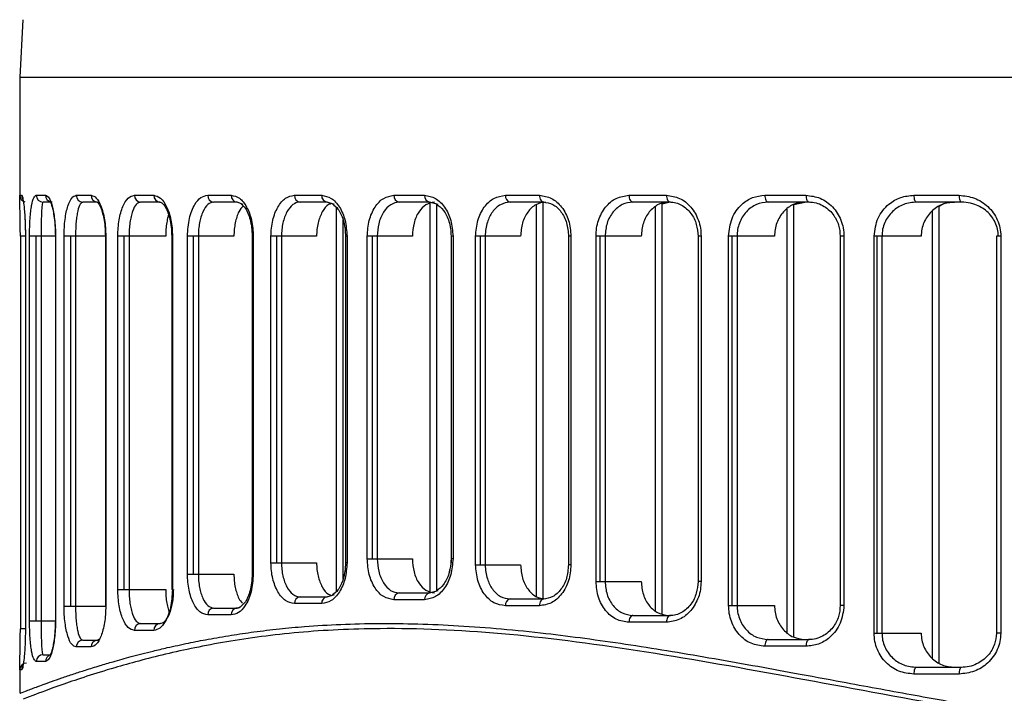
# Model space of a CAD drawing. Header units: millimetres. Extents: x 0 to 325, y 0 to 226.
# Tile 2 of 11: x 17 to 61, y 56 to 86. Entities that reach past the tile are written whole.
import ezdxf

# ---------------------------------------------------------------- set-up
doc = ezdxf.new("R2010")
doc.units = ezdxf.units.MM

msp = doc.modelspace()

# ---------------------------------------------------------------- linework, layer by layer
at = {"color": 7, "linetype": 'Continuous', "lineweight": 25}
for p, q in [((17.564, 85.715), (17.431, 83.181)), ((17.431, 83.181), (17.431, 77.906)), ((17.431, 83.181), (150.431, 83.181)), ((17.432, 77.906), (17.434, 77.981)), ((17.434, 77.981), (17.517, 77.981)), ((18.163, 77.981), (18.572, 77.981)), ((18.867, 77.681), (18.459, 77.681)), ((19.92, 77.981), (20.576, 77.981)), ((20.862, 77.681), (20.209, 77.681)), ((22.478, 77.981), (23.336, 77.981)), ((23.609, 77.681), (22.755, 77.681)), ((25.706, 77.981), (26.74, 77.981)), ((26.998, 77.681), (25.969, 77.681)), ((27.272, 77.573), (26.998, 77.681)), ((29.53, 77.981), (30.726, 77.981)), ((30.966, 77.681), (29.776, 77.681)), ((31.283, 77.575), (30.966, 77.681)), ((33.906, 77.981), (35.255, 77.981)), ((35.474, 77.681), (34.132, 77.681)), ((35.849, 77.572), (35.474, 77.681)), ((35.498, 60.473), (35.498, 77.674)), ((35.791, 60.558), (35.791, 77.589)), ((35.793, 60.558), (35.793, 77.589)), ((38.813, 77.981), (40.312, 77.981)), ((40.508, 77.681), (39.017, 77.681)), ((40.475, 60.2), (40.475, 77.681)), ((40.478, 60.2), (40.478, 77.681)), ((44.248, 77.981), (45.9, 77.981)), ((46.072, 77.681), (44.427, 77.681)), ((45.71, 59.543), (45.71, 77.611)), ((45.714, 77.61), (46.004, 77.681)), ((45.714, 59.542), (45.714, 77.611)), ((50.228, 77.981), (52.041, 77.981)), ((52.185, 77.681), (50.38, 77.681)), ((51.513, 77.576), (51.993, 77.681)), ((56.79, 77.981), (58.78, 77.981)), ((58.893, 77.681), (56.912, 77.681)), ((31.375, 60.541), (31.375, 77.433)), ((40.182, 60.306), (40.182, 77.575)), ((45.418, 59.683), (45.418, 77.47)), ((51.216, 58.723), (51.216, 77.372)), ((51.509, 58.519), (51.509, 77.576)), ((51.513, 58.518), (51.513, 77.577)), ((57.611, 57.578), (57.611, 77.294)), ((57.904, 57.384), (57.904, 77.488)), ((57.908, 57.381), (57.908, 77.491)), ((31.668, 61.076), (31.668, 76.899)), ((31.671, 61.082), (31.671, 76.893)), ((31.759, 76.395), (31.774, 76.181)), ((17.46, 76.181), (17.46, 58.879)), ((17.68, 76.181), (17.46, 76.181)), ((17.681, 76.181), (17.681, 58.879)), ((17.682, 76.181), (17.681, 76.181)), ((17.682, 76.181), (17.682, 58.879)), ((17.864, 59.244), (17.864, 76.181)), ((19.007, 76.181), (17.864, 76.181)), ((18.162, 59.244), (18.162, 76.181)), ((18.374, 76.181), (18.374, 59.244)), ((19, 76.181), (19, 59.244)), ((19.007, 76.181), (19.007, 59.244)), ((19.385, 59.885), (19.385, 76.181)), ((21.219, 76.181), (19.385, 76.181)), ((19.676, 59.885), (19.676, 76.181)), ((19.888, 76.181), (19.888, 59.885)), ((21.202, 76.181), (21.202, 59.885)), ((21.219, 76.181), (21.219, 59.885)), ((21.752, 60.618), (21.752, 76.181)), ((23.858, 76.181), (21.752, 76.181)), ((22.032, 60.618), (22.032, 76.181)), ((22.244, 76.181), (22.244, 60.618)), ((24.122, 76.181), (24.122, 60.618)), ((24.153, 76.181), (24.122, 76.181)), ((24.153, 76.181), (24.153, 60.618)), ((24.817, 61.298), (24.817, 76.181)), ((26.862, 76.181), (24.817, 76.181)), ((25.083, 61.298), (25.083, 76.181)), ((25.296, 76.181), (25.296, 61.298)), ((27.665, 76.181), (27.665, 61.298)), ((27.712, 76.181), (27.665, 76.181)), ((27.712, 76.181), (27.712, 61.298)), ((28.493, 61.794), (28.493, 76.181)), ((30.5, 76.181), (28.493, 76.181)), ((28.743, 61.794), (28.743, 76.181)), ((28.955, 76.181), (28.955, 61.794)), ((31.774, 76.181), (31.774, 61.794)), ((31.839, 76.181), (31.774, 76.181)), ((31.839, 76.181), (31.839, 61.794)), ((32.73, 61.966), (32.73, 76.181)), ((34.716, 76.181), (32.73, 76.181)), ((32.961, 61.966), (32.961, 76.181)), ((33.173, 76.181), (33.173, 61.966)), ((36.419, 76.181), (36.419, 61.966)), ((36.505, 76.181), (36.419, 76.181)), ((36.505, 76.181), (36.505, 61.966)), ((37.501, 61.7), (37.501, 76.181)), ((39.482, 76.181), (37.501, 76.181)), ((37.711, 61.7), (37.711, 76.181)), ((37.923, 76.181), (37.923, 61.7)), ((41.588, 76.181), (41.588, 61.7)), ((41.697, 76.181), (41.588, 76.181)), ((41.697, 76.181), (41.697, 61.7)), ((42.8, 60.972), (42.8, 76.181)), ((44.791, 76.181), (42.8, 76.181)), ((42.985, 60.972), (42.985, 76.181)), ((43.197, 76.181), (43.197, 60.972)), ((47.29, 76.181), (47.29, 60.972)), ((47.425, 76.181), (47.29, 76.181)), ((47.425, 76.181), (47.425, 60.972)), ((48.637, 59.914), (48.637, 76.181)), ((50.657, 76.181), (48.637, 76.181)), ((48.796, 59.914), (48.796, 76.181)), ((49.008, 76.181), (49.008, 59.914)), ((53.551, 76.181), (53.551, 59.914)), ((53.715, 76.181), (53.551, 76.181)), ((53.715, 76.181), (53.715, 59.914)), ((55.044, 58.691), (55.044, 76.181)), ((57.115, 76.181), (55.044, 76.181)), ((55.174, 58.691), (55.174, 76.181)), ((55.386, 76.181), (55.386, 58.691)), ((60.423, 76.181), (60.423, 58.691)), ((60.618, 76.181), (60.423, 76.181)), ((60.618, 76.181), (60.618, 58.691)), ((28.493, 61.794), (30.5, 61.794)), ((31.839, 61.794), (31.774, 61.794)), ((32.73, 61.966), (34.716, 61.966)), ((36.505, 61.966), (36.419, 61.966)), ((37.501, 61.7), (39.482, 61.7)), ((41.697, 61.7), (41.588, 61.7)), ((24.817, 61.298), (26.862, 61.298)), ((27.712, 61.298), (27.665, 61.298)), ((42.8, 60.972), (44.791, 60.972)), ((47.425, 60.972), (47.29, 60.972)), ((21.752, 60.618), (23.858, 60.618)), ((24.153, 60.618), (24.122, 60.618)), ((29.776, 60.294), (30.966, 60.294)), ((30.966, 60.294), (31.282, 60.4)), ((34.132, 60.466), (35.474, 60.466)), ((35.474, 60.466), (35.849, 60.574)), ((35.826, 60.601), (35.773, 60.57)), ((19.385, 59.885), (21.219, 59.885)), ((26.998, 59.798), (27.143, 59.855)), ((30.726, 59.994), (29.53, 59.994)), ((35.255, 60.166), (33.906, 60.166)), ((40.312, 59.9), (38.813, 59.9)), ((39.017, 60.2), (40.508, 60.2)), ((48.637, 59.914), (50.657, 59.914)), ((53.715, 59.914), (53.551, 59.914)), ((26.74, 59.498), (25.706, 59.498)), ((25.969, 59.798), (26.998, 59.798)), ((44.427, 59.472), (46.072, 59.472)), ((17.864, 59.244), (19.007, 59.244)), ((22.755, 59.118), (23.609, 59.118)), ((45.9, 59.172), (44.248, 59.172)), ((17.682, 58.879), (17.46, 58.879)), ((23.336, 58.818), (22.478, 58.818)), ((55.044, 58.691), (57.115, 58.691)), ((60.618, 58.691), (60.423, 58.691)), ((20.576, 58.085), (19.92, 58.085)), ((20.209, 58.385), (20.862, 58.385)), ((20.862, 58.385), (20.93, 58.431)), ((52.041, 58.114), (50.228, 58.114)), ((50.38, 58.414), (52.185, 58.414)), ((18.459, 57.744), (18.793, 57.744)), ((18.572, 57.444), (18.163, 57.444)), ((17.431, 57.155), (17.431, 56.05)), ((17.434, 57.079), (17.432, 57.155)), ((17.517, 57.079), (17.434, 57.079)), ((58.78, 56.891), (56.79, 56.891)), ((56.912, 57.191), (58.893, 57.191))]:
    msp.add_line(p, q, dxfattribs=at)
at = {"color": 7, "linetype": 'Continuous', "lineweight": 25, "flags": 128}
for points in [[(40.312, 77.981), (40.315, 77.923), (40.327, 77.866), (40.345, 77.814), (40.369, 77.769), (40.399, 77.732), (40.433, 77.704), (40.47, 77.687), (40.508, 77.681)], [(44.248, 77.981), (44.252, 77.923), (44.262, 77.866), (44.278, 77.814), (44.301, 77.769), (44.328, 77.732), (44.359, 77.704), (44.392, 77.687), (44.427, 77.681)], [(45.9, 77.981), (45.903, 77.923), (45.913, 77.866), (45.929, 77.814), (45.95, 77.769), (45.976, 77.732), (46.006, 77.704), (46.038, 77.687), (46.072, 77.681)], [(50.228, 77.981), (50.231, 77.923), (50.24, 77.866), (50.254, 77.814), (50.273, 77.769), (50.296, 77.732), (50.322, 77.704), (50.35, 77.687), (50.38, 77.681)], [(52.041, 77.981), (52.044, 77.923), (52.052, 77.866), (52.065, 77.814), (52.083, 77.769), (52.105, 77.732), (52.13, 77.704), (52.157, 77.687), (52.185, 77.681)], [(56.79, 77.981), (56.792, 77.923), (56.799, 77.866), (56.811, 77.814), (56.826, 77.769), (56.844, 77.732), (56.865, 77.704), (56.888, 77.687), (56.912, 77.681)], [(58.78, 77.981), (58.782, 77.923), (58.789, 77.866), (58.799, 77.814), (58.813, 77.769), (58.83, 77.732), (58.85, 77.704), (58.871, 77.687), (58.893, 77.681)], [(40.508, 60.2), (40.47, 60.194), (40.433, 60.177), (40.399, 60.149), (40.369, 60.112), (40.345, 60.067), (40.327, 60.015), (40.315, 59.958), (40.312, 59.9)], [(44.427, 59.472), (44.392, 59.466), (44.359, 59.449), (44.328, 59.421), (44.301, 59.384), (44.278, 59.338), (44.262, 59.287), (44.252, 59.23), (44.248, 59.172)], [(46.072, 59.472), (46.038, 59.466), (46.006, 59.449), (45.976, 59.421), (45.95, 59.384), (45.929, 59.338), (45.913, 59.287), (45.903, 59.23), (45.9, 59.172)], [(50.38, 58.414), (50.35, 58.408), (50.322, 58.391), (50.296, 58.363), (50.273, 58.326), (50.254, 58.281), (50.24, 58.229), (50.231, 58.172), (50.228, 58.114)], [(52.185, 58.414), (52.157, 58.408), (52.13, 58.391), (52.105, 58.363), (52.083, 58.326), (52.065, 58.281), (52.052, 58.229), (52.044, 58.172), (52.041, 58.114)], [(56.912, 57.191), (56.888, 57.185), (56.865, 57.168), (56.844, 57.14), (56.826, 57.103), (56.811, 57.058), (56.799, 57.006), (56.792, 56.949), (56.79, 56.891)], [(58.893, 57.191), (58.871, 57.185), (58.85, 57.168), (58.83, 57.14), (58.813, 57.103), (58.799, 57.058), (58.789, 57.006), (58.782, 56.949), (58.78, 56.891)]]:
    msp.add_lwpolyline(points, dxfattribs=at)
at = {"color": 7, "linetype": 'Continuous', "lineweight": 25}
for centre, radius, start, end in [((17.734, 77.981), 0.3, 179.999, 254.1587), ((17.817, 77.981), 0.3, 179.9958, 213.8293), ((18.461, 77.98), 0.298, 179.6848, 269.6813), ((18.871, 77.979), 0.299, 179.6074, 253.4122), ((20.215, 77.976), 0.295, 178.9282, 268.8865), ((20.869, 77.974), 0.293, 178.6461, 268.5789), ((22.767, 77.97), 0.289, 177.8305, 267.6523), ((23.623, 77.968), 0.288, 177.4637, 267.2164), ((25.989, 77.964), 0.283, 176.4563, 265.9519), ((27.021, 77.962), 0.281, 176.0203, 265.3712), ((29.806, 77.956), 0.277, 174.8588, 263.7112), ((30.999, 77.954), 0.275, 174.3693, 262.9559), ((34.175, 77.949), 0.271, 173.0976, 260.8071), ((35.522, 77.946), 0.269, 172.5751, 259.8314), ((39.076, 77.941), 0.266, 171.2572, 257.0539), ((29.806, 60.018), 0.277, 96.2888, 185.1412), ((30.999, 60.021), 0.275, 97.0441, 185.6307), ((34.175, 60.199), 0.271, 99.1929, 186.9024), ((35.522, 60.201), 0.269, 100.1686, 187.4249), ((39.076, 59.94), 0.266, 102.9461, 188.7428), ((25.989, 59.515), 0.283, 94.0481, 183.5437), ((27.021, 59.517), 0.281, 94.6288, 183.9797), ((22.767, 58.829), 0.289, 92.3477, 182.1695), ((23.623, 58.83), 0.288, 92.7836, 182.5363), ((20.215, 58.091), 0.295, 91.1135, 181.0718), ((20.869, 58.092), 0.293, 91.4211, 181.3539), ((18.461, 57.446), 0.298, 90.3187, 180.3152), ((18.872, 57.446), 0.3, 107.1066, 180.2834), ((17.734, 57.079), 0.3, 90.0013, 180.0013), ((17.817, 57.079), 0.3, 146.1868, 180.0042)]:
    msp.add_arc(centre, radius, start, end, dxfattribs=at)
for points, knots in [([(17.46, 76.181), (17.459, 76.327), (17.459, 76.617), (17.452, 77.001), (17.445, 77.319), (17.437, 77.645), (17.43, 77.862), (17.432, 77.898), (17.432, 77.906)], [0, 0, 0, 0, 0.15356, 0.306642, 0.459475, 0.612737, 0.917559, 1, 1, 1, 1]), ([(17.517, 77.981), (17.532, 77.961), (17.562, 77.922), (17.608, 77.636), (17.641, 77.295), (17.663, 76.97), (17.679, 76.595), (17.681, 76.317), (17.682, 76.181)], [0, 0, 0, 0, 0.250139, 0.499169, 0.627957, 0.749629, 0.876874, 1, 1, 1, 1]), ([(17.864, 76.181), (17.866, 76.316), (17.868, 76.585), (17.888, 76.955), (17.917, 77.275), (17.968, 77.619), (18.047, 77.916), (18.124, 77.96), (18.163, 77.981)], [0, 0, 0, 0, 0.125915, 0.251099, 0.376429, 0.502021, 0.750722, 1, 1, 1, 1]), ([(18.459, 77.681), (18.446, 77.664), (18.42, 77.63), (18.399, 77.391), (18.386, 77.109), (18.379, 76.84), (18.375, 76.529), (18.375, 76.295), (18.374, 76.181)], [0, 0, 0, 0, 0.249151, 0.497792, 0.630756, 0.748206, 0.878076, 1, 1, 1, 1]), ([(18.572, 77.981), (18.621, 77.96), (18.719, 77.916), (18.84, 77.609), (18.92, 77.257), (18.968, 76.934), (19.001, 76.571), (19.005, 76.31), (19.007, 76.181)], [0, 0, 0, 0, 0.249184, 0.499081, 0.626579, 0.749636, 0.875914, 1, 1, 1, 1]), ([(18.791, 77.688), (18.789, 77.689), (18.771, 77.695), (18.827, 77.592), (18.887, 77.359), (18.942, 77.07), (18.989, 76.669), (18.996, 76.348), (19, 76.181)], [0, 0, 0, 0, 0.046871, 0.303119, 0.454422, 0.620932, 0.802666, 1, 1, 1, 1]), ([(19.385, 76.181), (19.387, 76.309), (19.392, 76.565), (19.427, 76.925), (19.48, 77.244), (19.571, 77.597), (19.716, 77.912), (19.852, 77.958), (19.92, 77.981)], [0, 0, 0, 0, 0.125926, 0.25124, 0.376573, 0.502339, 0.75153, 1, 1, 1, 1]), ([(20.209, 77.681), (20.168, 77.663), (20.086, 77.625), (19.999, 77.369), (19.945, 77.077), (19.913, 76.808), (19.892, 76.507), (19.89, 76.288), (19.888, 76.181)], [0, 0, 0, 0, 0.248678, 0.497966, 0.629636, 0.748908, 0.877051, 1, 1, 1, 1]), ([(20.576, 77.981), (20.653, 77.958), (20.807, 77.911), (20.986, 77.588), (21.101, 77.231), (21.166, 76.91), (21.211, 76.556), (21.216, 76.306), (21.219, 76.181)], [0, 0, 0, 0, 0.249838, 0.499255, 0.625715, 0.749561, 0.875362, 1, 1, 1, 1]), ([(20.81, 77.686), (20.826, 77.686), (20.862, 77.686), (20.973, 77.515), (21.068, 77.25), (21.137, 76.964), (21.19, 76.6), (21.198, 76.323), (21.202, 76.181)], [0, 0, 0, 0, 0.199634, 0.431013, 0.56009, 0.697847, 0.844322, 1, 1, 1, 1]), ([(21.752, 76.181), (21.755, 76.306), (21.761, 76.553), (21.806, 76.903), (21.875, 77.22), (21.998, 77.577), (22.197, 77.907), (22.384, 77.957), (22.478, 77.981)], [0, 0, 0, 0, 0.126194, 0.250903, 0.374859, 0.501165, 0.750444, 1, 1, 1, 1]), ([(22.755, 77.681), (22.689, 77.661), (22.558, 77.621), (22.418, 77.35), (22.332, 77.053), (22.283, 76.786), (22.25, 76.493), (22.246, 76.284), (22.244, 76.181)], [0, 0, 0, 0, 0.249627, 0.498962, 0.62912, 0.749174, 0.876447, 1, 1, 1, 1]), ([(23.336, 77.981), (23.437, 77.956), (23.639, 77.907), (23.867, 77.572), (24.009, 77.212), (24.09, 76.895), (24.143, 76.547), (24.149, 76.303), (24.153, 76.181)], [0, 0, 0, 0, 0.250028, 0.499207, 0.625057, 0.749492, 0.875038, 1, 1, 1, 1]), ([(23.559, 77.686), (23.6, 77.682), (23.689, 77.673), (23.842, 77.484), (23.962, 77.215), (24.046, 76.933), (24.109, 76.581), (24.118, 76.317), (24.122, 76.181)], [0, 0, 0, 0, 0.199399, 0.430564, 0.559248, 0.697105, 0.843932, 1, 1, 1, 1]), ([(24.817, 76.181), (24.834, 76.452), (24.869, 76.994), (25.11, 77.58), (25.4, 77.921), (25.604, 77.961), (25.706, 77.981)], [0, 0, 0, 0, 0.279835, 0.559331, 0.779532, 1, 1, 1, 1]), ([(25.969, 77.681), (25.881, 77.66), (25.706, 77.618), (25.52, 77.336), (25.407, 77.036), (25.344, 76.771), (25.303, 76.485), (25.298, 76.282), (25.296, 76.181)], [0, 0, 0, 0, 0.249537, 0.498825, 0.628324, 0.749027, 0.875985, 1, 1, 1, 1]), ([(26.74, 77.981), (26.864, 77.955), (27.11, 77.903), (27.435, 77.496), (27.62, 76.998), (27.701, 76.541), (27.708, 76.301), (27.712, 76.181)], [0, 0, 0, 0, 0.2503485, 0.4997553, 0.7491217, 0.8746862, 1, 1, 1, 1]), ([(27.175, 77.598), (27.241, 77.542), (27.349, 77.449), (27.483, 77.188), (27.58, 76.911), (27.651, 76.567), (27.66, 76.313), (27.665, 76.181)], [0, 0, 0, 0, 0.255419, 0.423846, 0.603887, 0.795824, 1, 1, 1, 1]), ([(28.493, 76.181), (28.497, 76.301), (28.505, 76.54), (28.587, 76.996), (28.778, 77.492), (29.122, 77.902), (29.394, 77.955), (29.53, 77.981)], [0, 0, 0, 0, 0.126149, 0.251404, 0.500719, 0.750246, 1, 1, 1, 1]), ([(29.776, 77.681), (29.756, 77.68), (29.648, 77.676), (29.436, 77.584), (29.18, 77.277), (29.029, 76.859), (28.964, 76.479), (28.958, 76.28), (28.955, 76.181)], [0, 0, 0, 0, 0.044982, 0.250261, 0.499627, 0.748766, 0.875712, 1, 1, 1, 1]), ([(31.163, 77.615), (31.117, 77.603), (30.96, 77.563), (30.736, 77.267), (30.577, 76.859), (30.51, 76.479), (30.503, 76.281), (30.5, 76.181)], [0, 0, 0, 0, 0.120785, 0.413189, 0.705371, 0.852164, 1, 1, 1, 1]), ([(30.726, 77.981), (30.869, 77.954), (31.155, 77.901), (31.525, 77.488), (31.787, 76.893), (31.822, 76.419), (31.839, 76.181)], [0, 0, 0, 0, 0.250619, 0.50031, 0.750053, 1, 1, 1, 1]), ([(31.198, 77.599), (31.283, 77.534), (31.419, 77.43), (31.576, 77.158), (31.681, 76.883), (31.747, 76.62), (31.756, 76.448), (31.759, 76.395)], [0, 0, 0, 0, 0.306411, 0.494287, 0.693446, 0.904782, 1, 1, 1, 1]), ([(32.73, 76.181), (32.748, 76.418), (32.783, 76.892), (33.053, 77.487), (33.44, 77.901), (33.751, 77.954), (33.906, 77.981)], [0, 0, 0, 0, 0.250516, 0.500168, 0.749972, 1, 1, 1, 1]), ([(34.132, 77.681), (34.005, 77.659), (33.751, 77.614), (33.481, 77.319), (33.321, 77.007), (33.204, 76.656), (33.185, 76.368), (33.173, 76.181)], [0, 0, 0, 0, 0.249665, 0.4991163, 0.6345763, 0.7633599, 1, 1, 1, 1]), ([(35.691, 77.681), (35.562, 77.659), (35.304, 77.614), (34.983, 77.268), (34.759, 76.772), (34.73, 76.378), (34.716, 76.181)], [0, 0, 0, 0, 0.250007, 0.499798, 0.749461, 1, 1, 1, 1]), ([(35.255, 77.981), (35.417, 77.954), (35.74, 77.9), (36.154, 77.485), (36.447, 76.89), (36.485, 76.418), (36.505, 76.181)], [0, 0, 0, 0, 0.250582, 0.50026, 0.750025, 1, 1, 1, 1]), ([(35.773, 77.594), (35.881, 77.515), (36.048, 77.391), (36.223, 77.097), (36.331, 76.828), (36.404, 76.517), (36.414, 76.294), (36.419, 76.181)], [0, 0, 0, 0, 0.304126, 0.470082, 0.640739, 0.817604, 1, 1, 1, 1]), ([(37.501, 76.181), (37.521, 76.418), (37.56, 76.891), (37.862, 77.486), (38.294, 77.901), (38.64, 77.954), (38.813, 77.981)], [0, 0, 0, 0, 0.250533, 0.50019, 0.74998, 1, 1, 1, 1]), ([(39.017, 77.681), (38.872, 77.659), (38.583, 77.614), (38.228, 77.276), (38.029, 76.876), (37.937, 76.502), (37.928, 76.29), (37.923, 76.181)], [0, 0, 0, 0, 0.249558, 0.499052, 0.730243, 0.860423, 1, 1, 1, 1]), ([(40.573, 77.681), (40.429, 77.659), (40.141, 77.614), (39.781, 77.267), (39.53, 76.772), (39.498, 76.378), (39.482, 76.181)], [0, 0, 0, 0, 0.249999, 0.499776, 0.749444, 1, 1, 1, 1]), ([(40.312, 77.981), (40.491, 77.954), (40.85, 77.9), (41.309, 77.486), (41.633, 76.891), (41.676, 76.418), (41.697, 76.181)], [0, 0, 0, 0, 0.250589, 0.500277, 0.75004, 1, 1, 1, 1]), ([(40.473, 77.686), (40.616, 77.666), (40.902, 77.626), (41.273, 77.281), (41.536, 76.783), (41.571, 76.382), (41.588, 76.181)], [0, 0, 0, 0, 0.251405, 0.501319, 0.75081, 1, 1, 1, 1]), ([(42.8, 76.181), (42.805, 76.3), (42.816, 76.538), (42.93, 76.993), (43.197, 77.49), (43.679, 77.901), (44.058, 77.955), (44.248, 77.981)], [0, 0, 0, 0, 0.126162, 0.251437, 0.50077, 0.750259, 1, 1, 1, 1]), ([(44.427, 77.681), (44.266, 77.659), (43.943, 77.615), (43.6, 77.326), (43.397, 77.021), (43.241, 76.672), (43.215, 76.377), (43.197, 76.181)], [0, 0, 0, 0, 0.249733, 0.499211, 0.627027, 0.753237, 1, 1, 1, 1]), ([(46, 77.681), (45.841, 77.659), (45.524, 77.615), (45.125, 77.27), (44.846, 76.774), (44.809, 76.379), (44.791, 76.181)], [0, 0, 0, 0, 0.250035, 0.499826, 0.74948, 1, 1, 1, 1]), ([(45.9, 77.981), (46.096, 77.955), (46.488, 77.901), (46.996, 77.491), (47.283, 76.994), (47.408, 76.539), (47.419, 76.3), (47.425, 76.181)], [0, 0, 0, 0, 0.250306, 0.499703, 0.749114, 0.874686, 1, 1, 1, 1]), ([(46.04, 77.686), (46.133, 77.68), (46.314, 77.667), (46.648, 77.526), (46.987, 77.221), (47.244, 76.723), (47.275, 76.356), (47.29, 76.181)], [0, 0, 0, 0, 0.144954, 0.283861, 0.54419, 0.782779, 1, 1, 1, 1]), ([(48.637, 76.181), (48.668, 76.45), (48.729, 76.988), (49.161, 77.578), (49.683, 77.921), (50.046, 77.961), (50.228, 77.981)], [0, 0, 0, 0, 0.2799507, 0.5594257, 0.7796066, 1, 1, 1, 1]), ([(50.38, 77.681), (50.203, 77.66), (49.849, 77.618), (49.465, 77.333), (49.233, 77.027), (49.104, 76.759), (49.023, 76.474), (49.013, 76.278), (49.008, 76.181)], [0, 0, 0, 0, 0.249509, 0.498718, 0.628642, 0.755287, 0.878962, 1, 1, 1, 1]), ([(51.989, 77.681), (51.816, 77.66), (51.471, 77.616), (51.029, 77.278), (50.779, 76.863), (50.672, 76.482), (50.662, 76.282), (50.657, 76.181)], [0, 0, 0, 0, 0.249785, 0.499291, 0.7486, 0.873866, 1, 1, 1, 1]), ([(52.041, 77.981), (52.254, 77.955), (52.679, 77.904), (53.143, 77.565), (53.429, 77.205), (53.589, 76.889), (53.695, 76.544), (53.708, 76.302), (53.715, 76.181)], [0, 0, 0, 0, 0.2500113, 0.4991563, 0.6249439, 0.7494725, 0.8750293, 1, 1, 1, 1]), ([(52.159, 77.686), (52.268, 77.678), (52.48, 77.663), (52.774, 77.544), (53.026, 77.373), (53.285, 77.099), (53.505, 76.7), (53.536, 76.346), (53.551, 76.181)], [0, 0, 0, 0, 0.15374, 0.299077, 0.436392, 0.565344, 0.798024, 1, 1, 1, 1]), ([(55.044, 76.181), (55.079, 76.455), (55.15, 77.003), (55.633, 77.589), (56.202, 77.923), (56.594, 77.962), (56.79, 77.981)], [0, 0, 0, 0, 0.279826, 0.559323, 0.779515, 1, 1, 1, 1]), ([(56.912, 77.681), (56.72, 77.661), (56.335, 77.621), (55.911, 77.346), (55.65, 77.046), (55.501, 76.78), (55.405, 76.489), (55.392, 76.283), (55.386, 76.181)], [0, 0, 0, 0, 0.249592, 0.498825, 0.627132, 0.749052, 0.875617, 1, 1, 1, 1]), ([(58.582, 77.681), (58.395, 77.661), (58.023, 77.62), (57.616, 77.342), (57.366, 77.042), (57.225, 76.778), (57.133, 76.487), (57.121, 76.283), (57.115, 76.181)], [0, 0, 0, 0, 0.24953, 0.498725, 0.624611, 0.749009, 0.874139, 1, 1, 1, 1]), ([(57.908, 77.488), (57.951, 77.519), (58.149, 77.662), (58.394, 77.673), (58.586, 77.681)], [0, 0, 0, 0, 0.214262, 1, 1, 1, 1]), ([(58.78, 77.981), (59.009, 77.957), (59.467, 77.907), (59.975, 77.577), (60.294, 77.22), (60.475, 76.902), (60.596, 76.551), (60.611, 76.304), (60.618, 76.181)], [0, 0, 0, 0, 0.2499182, 0.4992265, 0.6255559, 0.7495385, 0.8753408, 1, 1, 1, 1]), ([(60.511, 76.181), (60.504, 76.284), (60.49, 76.493), (60.383, 76.786), (60.22, 77.052), (59.939, 77.351), (59.605, 77.544), (59.222, 77.66), (59.022, 77.673), (58.893, 77.681)], [0, 0, 0, 0, 0.123188, 0.250128, 0.370057, 0.500178, 0.749379, 0.837578, 1, 1, 1, 1]), ([(27.276, 77.521), (27.206, 77.443), (27.094, 77.317), (26.983, 77.033), (26.915, 76.772), (26.87, 76.484), (26.865, 76.282), (26.862, 76.181)], [0, 0, 0, 0, 0.295117, 0.471887, 0.647026, 0.822921, 1, 1, 1, 1]), ([(17.661, 76.981), (17.664, 76.92), (17.672, 76.782), (17.68, 76.499), (17.681, 76.289), (17.681, 76.181)], [0, 0, 0, 0, 0.281909, 0.630972, 1, 1, 1, 1]), ([(23.986, 77.116), (23.977, 77.091), (23.943, 76.993), (23.902, 76.78), (23.864, 76.491), (23.86, 76.284), (23.858, 76.181)], [0, 0, 0, 0, 0.102639, 0.399383, 0.70103, 1, 1, 1, 1]), ([(36.422, 61.984), (36.421, 61.871), (36.42, 61.752), (36.395, 61.642), (36.394, 61.637)], [0, 0, 0, 0, 0.951985, 1, 1, 1, 1]), ([(29.53, 59.994), (29.394, 60.02), (29.121, 60.074), (28.777, 60.484), (28.587, 60.981), (28.504, 61.436), (28.497, 61.675), (28.493, 61.794)], [0, 0, 0, 0, 0.250305, 0.499701, 0.749113, 0.874681, 1, 1, 1, 1]), ([(28.955, 61.794), (28.958, 61.695), (28.964, 61.497), (29.029, 61.117), (29.18, 60.699), (29.407, 60.425), (29.594, 60.323), (29.702, 60.296), (29.757, 60.294), (29.776, 60.294)], [0, 0, 0, 0, 0.123939, 0.250537, 0.49963, 0.748724, 0.873879, 0.955416, 1, 1, 1, 1]), ([(30.5, 61.794), (30.503, 61.695), (30.509, 61.497), (30.577, 61.117), (30.735, 60.709), (30.959, 60.412), (31.117, 60.372), (31.163, 60.36)], [0, 0, 0, 0, 0.146811, 0.293906, 0.586087, 0.878225, 1, 1, 1, 1]), ([(31.839, 61.794), (31.822, 61.556), (31.787, 61.081), (31.524, 60.485), (31.155, 60.073), (30.869, 60.02), (30.726, 59.994)], [0, 0, 0, 0, 0.250504, 0.500149, 0.749949, 1, 1, 1, 1]), ([(31.774, 61.794), (31.769, 61.668), (31.759, 61.423), (31.682, 61.09), (31.575, 60.816), (31.419, 60.544), (31.282, 60.44), (31.197, 60.375)], [0, 0, 0, 0, 0.198758, 0.385502, 0.562089, 0.728428, 1, 1, 1, 1]), ([(31.777, 61.873), (31.771, 61.751), (31.758, 61.517), (31.718, 61.266), (31.675, 61.171), (31.671, 61.161)], [0, 0, 0, 0, 0.494661, 0.949211, 1, 1, 1, 1]), ([(33.906, 60.166), (33.751, 60.193), (33.44, 60.247), (33.053, 60.661), (32.783, 61.256), (32.747, 61.729), (32.73, 61.966)], [0, 0, 0, 0, 0.250588, 0.500275, 0.750039, 1, 1, 1, 1]), ([(33.173, 61.966), (33.185, 61.78), (33.204, 61.492), (33.321, 61.141), (33.481, 60.828), (33.75, 60.533), (34.005, 60.488), (34.132, 60.466)], [0, 0, 0, 0, 0.2364491, 0.3651133, 0.5004387, 0.7497752, 1, 1, 1, 1]), ([(34.716, 61.966), (34.73, 61.769), (34.759, 61.376), (34.983, 60.88), (35.304, 60.534), (35.562, 60.489), (35.691, 60.466)], [0, 0, 0, 0, 0.249983, 0.499758, 0.749434, 1, 1, 1, 1]), ([(36.505, 61.966), (36.485, 61.729), (36.447, 61.256), (36.154, 60.661), (35.739, 60.247), (35.416, 60.193), (35.255, 60.166)], [0, 0, 0, 0, 0.250534, 0.50019, 0.74998, 1, 1, 1, 1]), ([(36.419, 61.966), (36.415, 61.852), (36.409, 61.658), (36.362, 61.48), (36.343, 61.406)], [0, 0, 0, 0, 0.590204, 1, 1, 1, 1]), ([(38.813, 59.9), (38.639, 59.927), (38.293, 59.981), (37.861, 60.396), (37.56, 60.991), (37.521, 61.463), (37.501, 61.7)], [0, 0, 0, 0, 0.250582, 0.500261, 0.750026, 1, 1, 1, 1]), ([(37.923, 61.7), (37.928, 61.591), (37.937, 61.38), (38.029, 61.006), (38.228, 60.606), (38.582, 60.267), (38.872, 60.222), (39.017, 60.2)], [0, 0, 0, 0, 0.139428, 0.269483, 0.500496, 0.750221, 1, 1, 1, 1]), ([(39.482, 61.7), (39.498, 61.503), (39.53, 61.11), (39.78, 60.615), (40.14, 60.268), (40.429, 60.223), (40.573, 60.2)], [0, 0, 0, 0, 0.249996, 0.499773, 0.74944, 1, 1, 1, 1]), ([(41.697, 61.7), (41.676, 61.463), (41.633, 60.989), (41.308, 60.394), (40.849, 59.98), (40.491, 59.927), (40.312, 59.9)], [0, 0, 0, 0, 0.250514, 0.500166, 0.749971, 1, 1, 1, 1]), ([(41.588, 61.7), (41.57, 61.499), (41.536, 61.098), (41.272, 60.599), (40.902, 60.255), (40.616, 60.215), (40.473, 60.195)], [0, 0, 0, 0, 0.2496028, 0.4988965, 0.7489524, 1, 1, 1, 1]), ([(25.706, 59.498), (25.59, 59.524), (25.358, 59.575), (25.113, 59.915), (24.964, 60.274), (24.881, 60.591), (24.827, 60.936), (24.82, 61.177), (24.817, 61.298)], [0, 0, 0, 0, 0.250012, 0.499153, 0.624925, 0.74947, 0.875021, 1, 1, 1, 1]), ([(25.296, 61.298), (25.298, 61.198), (25.303, 60.995), (25.344, 60.709), (25.407, 60.444), (25.519, 60.143), (25.705, 59.861), (25.881, 59.819), (25.969, 59.798)], [0, 0, 0, 0, 0.123761, 0.250466, 0.371189, 0.500741, 0.74993, 1, 1, 1, 1]), ([(27.712, 61.298), (27.692, 61.029), (27.653, 60.491), (27.384, 59.902), (27.065, 59.558), (26.849, 59.518), (26.74, 59.498)], [0, 0, 0, 0, 0.279954, 0.559429, 0.779608, 1, 1, 1, 1]), ([(26.862, 61.298), (26.865, 61.198), (26.87, 60.997), (26.914, 60.708), (26.984, 60.447), (27.082, 60.187), (27.179, 60.078), (27.234, 60.015)], [0, 0, 0, 0, 0.187612, 0.376089, 0.564067, 0.751797, 1, 1, 1, 1]), ([(27.665, 61.298), (27.66, 61.166), (27.65, 60.91), (27.579, 60.567), (27.482, 60.289), (27.348, 60.029), (27.24, 59.936), (27.174, 59.88)], [0, 0, 0, 0, 0.205013, 0.396608, 0.576684, 0.744877, 1, 1, 1, 1]), ([(36.343, 61.406), (36.337, 61.378), (36.309, 61.248), (36.22, 61.05), (36.049, 60.755), (35.881, 60.632), (35.773, 60.552)], [0, 0, 0, 0, 0.071442, 0.319297, 0.559149, 1, 1, 1, 1]), ([(36.358, 61.473), (36.353, 61.432), (36.347, 61.389), (36.331, 61.355), (36.331, 61.354)], [0, 0, 0, 0, 0.960816, 1, 1, 1, 1]), ([(44.248, 59.172), (44.058, 59.198), (43.677, 59.252), (43.2, 59.664), (42.865, 60.26), (42.821, 60.734), (42.8, 60.972)], [0, 0, 0, 0, 0.2506209, 0.5003133, 0.7500554, 1, 1, 1, 1]), ([(43.197, 60.972), (43.215, 60.776), (43.241, 60.481), (43.396, 60.132), (43.6, 59.828), (43.943, 59.538), (44.265, 59.494), (44.427, 59.472)], [0, 0, 0, 0, 0.246535, 0.372629, 0.500329, 0.749699, 1, 1, 1, 1]), ([(44.791, 60.972), (44.809, 60.774), (44.845, 60.379), (45.125, 59.883), (45.523, 59.539), (45.841, 59.494), (46, 59.472)], [0, 0, 0, 0, 0.249963, 0.499716, 0.749399, 1, 1, 1, 1]), ([(47.425, 60.972), (47.419, 60.852), (47.407, 60.613), (47.283, 60.157), (46.995, 59.661), (46.487, 59.251), (46.096, 59.198), (45.9, 59.172)], [0, 0, 0, 0, 0.126148, 0.251402, 0.500716, 0.750244, 1, 1, 1, 1]), ([(47.29, 60.972), (47.275, 60.796), (47.243, 60.429), (46.987, 59.931), (46.647, 59.627), (46.314, 59.486), (46.133, 59.473), (46.04, 59.467)], [0, 0, 0, 0, 0.217703, 0.45618, 0.716385, 0.855575, 1, 1, 1, 1]), ([(22.478, 58.818), (22.384, 58.842), (22.197, 58.892), (21.998, 59.222), (21.875, 59.58), (21.806, 59.898), (21.76, 60.248), (21.755, 60.495), (21.752, 60.618)], [0, 0, 0, 0, 0.2499258, 0.4992251, 0.6255296, 0.7495357, 0.8753264, 1, 1, 1, 1]), ([(22.244, 60.618), (22.246, 60.515), (22.25, 60.306), (22.282, 60.014), (22.331, 59.748), (22.417, 59.448), (22.523, 59.255), (22.645, 59.139), (22.712, 59.126), (22.755, 59.118)], [0, 0, 0, 0, 0.1232096, 0.2501327, 0.3700928, 0.5001799, 0.7493693, 0.8374244, 1, 1, 1, 1]), ([(24.153, 60.618), (24.135, 60.344), (24.101, 59.797), (23.869, 59.21), (23.603, 58.876), (23.425, 58.837), (23.336, 58.818)], [0, 0, 0, 0, 0.279831, 0.559327, 0.779515, 1, 1, 1, 1]), ([(23.609, 59.118), (23.682, 59.138), (23.828, 59.178), (23.997, 59.453), (24.102, 59.753), (24.163, 60.019), (24.203, 60.31), (24.208, 60.516), (24.21, 60.618)], [0, 0, 0, 0, 0.249589, 0.498822, 0.627094, 0.749048, 0.875598, 1, 1, 1, 1]), ([(23.858, 60.618), (23.86, 60.515), (23.864, 60.309), (23.902, 60.017), (23.955, 59.758), (24.004, 59.621), (24.028, 59.556)], [0, 0, 0, 0, 0.255061, 0.512479, 0.768489, 1, 1, 1, 1]), ([(19.92, 58.085), (19.852, 58.109), (19.716, 58.155), (19.57, 58.473), (19.479, 58.826), (19.426, 59.146), (19.391, 59.504), (19.387, 59.759), (19.385, 59.885)], [0, 0, 0, 0, 0.249502, 0.499172, 0.626349, 0.749618, 0.875836, 1, 1, 1, 1]), ([(19.888, 59.885), (19.89, 59.778), (19.892, 59.56), (19.913, 59.26), (19.944, 58.992), (19.999, 58.698), (20.065, 58.514), (20.14, 58.405), (20.182, 58.393), (20.209, 58.385)], [0, 0, 0, 0, 0.122415, 0.249984, 0.368923, 0.500216, 0.749856, 0.839978, 1, 1, 1, 1]), ([(21.219, 59.885), (21.216, 59.759), (21.21, 59.508), (21.166, 59.154), (21.1, 58.835), (20.986, 58.478), (20.806, 58.155), (20.653, 58.109), (20.576, 58.085)], [0, 0, 0, 0, 0.126121, 0.250999, 0.374834, 0.50134, 0.750429, 1, 1, 1, 1]), ([(27.174, 59.88), (27.163, 59.867), (27.087, 59.783), (27.014, 59.788), (26.952, 59.793)], [0, 0, 0, 0, 0.151336, 1, 1, 1, 1]), ([(50.228, 58.114), (50.021, 58.14), (49.609, 58.191), (49.167, 58.533), (48.9, 58.895), (48.752, 59.211), (48.654, 59.554), (48.643, 59.794), (48.637, 59.914)], [0, 0, 0, 0, 0.250031, 0.499121, 0.62462, 0.749443, 0.874851, 1, 1, 1, 1]), ([(49.008, 59.914), (49.013, 59.817), (49.023, 59.621), (49.104, 59.336), (49.232, 59.069), (49.465, 58.763), (49.848, 58.478), (50.202, 58.435), (50.38, 58.414)], [0, 0, 0, 0, 0.120925, 0.244484, 0.371008, 0.500806, 0.749922, 1, 1, 1, 1]), ([(50.657, 59.914), (50.662, 59.814), (50.672, 59.615), (50.779, 59.233), (51.028, 58.818), (51.471, 58.479), (51.816, 58.436), (51.989, 58.414)], [0, 0, 0, 0, 0.1253, 0.250884, 0.500258, 0.749665, 1, 1, 1, 1]), ([(53.715, 59.914), (53.68, 59.643), (53.612, 59.101), (53.148, 58.514), (52.602, 58.174), (52.228, 58.134), (52.041, 58.114)], [0, 0, 0, 0, 0.2798293, 0.5593256, 0.7795307, 1, 1, 1, 1]), ([(53.551, 59.914), (53.536, 59.749), (53.505, 59.394), (53.285, 58.994), (53.025, 58.721), (52.773, 58.55), (52.479, 58.431), (52.267, 58.416), (52.159, 58.409)], [0, 0, 0, 0, 0.202618, 0.435315, 0.564371, 0.701337, 0.846827, 1, 1, 1, 1]), ([(17.46, 56.05), (17.455, 56.048), (17.437, 56.041), (17.662, 56.13), (18.04, 56.274), (18.464, 56.432), (18.834, 56.566), (19.278, 56.722), (19.778, 56.892), (20.341, 57.075), (20.922, 57.256), (21.591, 57.454), (22.358, 57.668), (23.164, 57.875), (24.007, 58.076), (24.813, 58.251), (25.753, 58.436), (26.715, 58.601), (27.761, 58.756), (28.835, 58.886), (30.607, 59.051), (33.164, 59.159), (36.721, 59.062), (39.817, 58.786), (42.315, 58.472), (44.091, 58.219), (45.912, 57.932), (47.777, 57.616), (49.649, 57.284), (51.601, 56.927), (53.917, 56.497), (56.566, 56.006), (59.479, 55.484), (62.361, 54.995), (65.302, 54.538), (69.01, 54.026), (73.439, 53.544), (78.666, 53.183), (82.155, 53.142), (83.931, 53.121)], [0, 0, 0, 0, 0.0186757, 0.0559617, 0.0942931, 0.1120984, 0.1306727, 0.1500173, 0.1701333, 0.1881479, 0.2079956, 0.2244708, 0.2456466, 0.2688846, 0.2832185, 0.3031737, 0.3208403, 0.3404865, 0.3586474, 0.3781912, 0.3966607, 0.4472026, 0.4966174, 0.5467932, 0.5681222, 0.5898353, 0.6113966, 0.6328311, 0.6546614, 0.6751668, 0.69812, 0.7307068, 0.7602651, 0.7897125, 0.8195726, 0.8493914, 0.9003238, 0.9492483, 1, 1, 1, 1]), ([(18.163, 57.444), (18.124, 57.466), (18.047, 57.509), (17.967, 57.809), (17.917, 58.155), (17.888, 58.478), (17.868, 58.844), (17.865, 59.112), (17.864, 59.244)], [0, 0, 0, 0, 0.2496048, 0.4993097, 0.6277772, 0.7499885, 0.8768541, 1, 1, 1, 1]), ([(18.374, 59.244), (18.375, 59.132), (18.375, 58.899), (18.379, 58.589), (18.386, 58.32), (18.398, 58.035), (18.416, 57.863), (18.436, 57.762), (18.45, 57.751), (18.459, 57.744)], [0, 0, 0, 0, 0.1208777, 0.2495319, 0.3670347, 0.5000967, 0.7498016, 0.8396423, 1, 1, 1, 1]), ([(19.007, 59.244), (19.005, 59.113), (19, 58.852), (18.967, 58.486), (18.919, 58.165), (18.839, 57.814), (18.719, 57.509), (18.621, 57.466), (18.572, 57.444)], [0, 0, 0, 0, 0.126121, 0.250747, 0.376161, 0.501737, 0.751259, 1, 1, 1, 1]), ([(19, 59.244), (18.997, 59.093), (18.991, 58.799), (18.951, 58.419), (18.9, 58.127), (18.84, 57.872), (18.781, 57.748), (18.792, 57.747), (18.793, 57.747)], [0, 0, 0, 0, 0.189805, 0.368319, 0.536976, 0.695126, 0.978856, 1, 1, 1, 1]), ([(17.432, 57.155), (17.432, 57.163), (17.43, 57.199), (17.437, 57.42), (17.445, 57.746), (17.452, 58.066), (17.459, 58.445), (17.459, 58.735), (17.46, 58.879)], [0, 0, 0, 0, 0.084, 0.388143, 0.547091, 0.694321, 0.847481, 1, 1, 1, 1]), ([(17.682, 58.879), (17.681, 58.74), (17.679, 58.463), (17.663, 58.084), (17.641, 57.762), (17.607, 57.421), (17.562, 57.138), (17.532, 57.099), (17.517, 57.079)], [0, 0, 0, 0, 0.125448, 0.250586, 0.375953, 0.501287, 0.750552, 1, 1, 1, 1]), ([(146.763, 57.01), (146.088, 57.209), (144.741, 57.605), (142.118, 58.197), (139.073, 58.674), (135.202, 58.951), (130.375, 58.841), (124.486, 58.156), (118.069, 57.03), (111.191, 55.704), (103.937, 54.433), (96.999, 53.523), (90.539, 53.019), (84.651, 52.85), (78.758, 52.951), (72.289, 53.397), (65.327, 54.265), (58.023, 55.504), (51.07, 56.823), (44.554, 57.983), (38.556, 58.755), (33.617, 58.96), (29.638, 58.765), (26.478, 58.336), (23.772, 57.771), (21.278, 57.095), (19.233, 56.416), (17.831, 55.882), (17.67, 55.817), (17.591, 55.785)], [0, 0, 0, 0, 0.031432, 0.062682, 0.093993, 0.125418, 0.166795, 0.208198, 0.25009, 0.291777, 0.333643, 0.375505, 0.406727, 0.438116, 0.469629, 0.500814, 0.542356, 0.584289, 0.625984, 0.667753, 0.709429, 0.750716, 0.781895, 0.813304, 0.844475, 0.875621, 0.917481, 0.959309, 1, 1, 1, 1]), ([(56.79, 56.891), (56.567, 56.916), (56.122, 56.965), (55.638, 57.3), (55.341, 57.659), (55.174, 57.977), (55.064, 58.325), (55.051, 58.569), (55.044, 58.691)], [0, 0, 0, 0, 0.250026, 0.49921, 0.625078, 0.749494, 0.875047, 1, 1, 1, 1]), ([(55.386, 58.691), (55.392, 58.589), (55.405, 58.383), (55.501, 58.093), (55.649, 57.827), (55.91, 57.527), (56.335, 57.251), (56.72, 57.211), (56.912, 57.191)], [0, 0, 0, 0, 0.124119, 0.250425, 0.37233, 0.500652, 0.749891, 1, 1, 1, 1]), ([(57.115, 58.691), (57.121, 58.589), (57.132, 58.386), (57.225, 58.095), (57.366, 57.831), (57.616, 57.531), (58.022, 57.253), (58.395, 57.212), (58.582, 57.191)], [0, 0, 0, 0, 0.124931, 0.250521, 0.3757, 0.500783, 0.749991, 1, 1, 1, 1]), ([(60.618, 58.691), (60.61, 58.566), (60.595, 58.319), (60.474, 57.968), (60.293, 57.651), (59.974, 57.294), (59.466, 56.965), (59.009, 56.916), (58.78, 56.891)], [0, 0, 0, 0, 0.12619, 0.250901, 0.374833, 0.501164, 0.750441, 1, 1, 1, 1]), ([(60.423, 58.691), (60.406, 58.525), (60.37, 58.167), (60.062, 57.67), (59.646, 57.361), (59.226, 57.209), (58.993, 57.194), (58.873, 57.186)], [0, 0, 0, 0, 0.199499, 0.430796, 0.697138, 0.844572, 1, 1, 1, 1])]:
    msp.add_open_spline(points, degree=3, knots=knots, dxfattribs=at)

doc.saveas('drawing.dxf')
